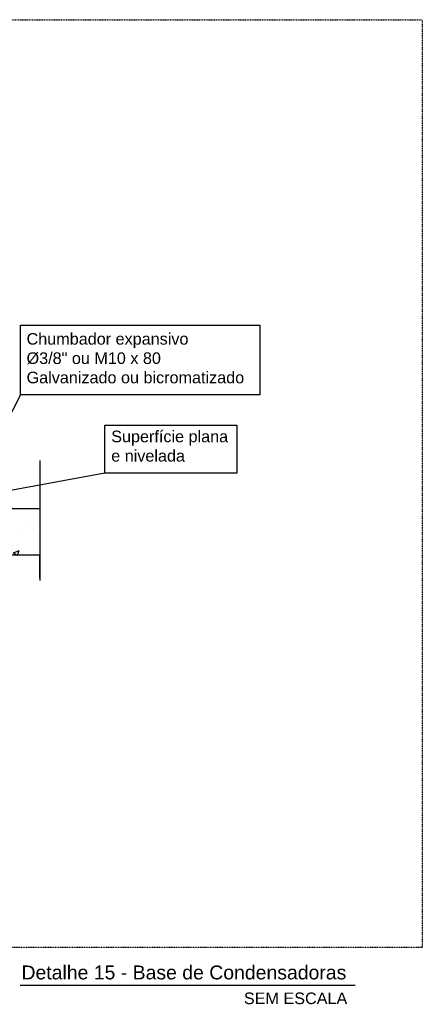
# Model space of a CAD drawing. Extents: x -90708 to 277869, y -117 to 207445.
# Tile 150 of 233: x -75943 to -74204, y 126173 to 130419. Entities that reach past the tile are written whole.
import ezdxf
from ezdxf.enums import TextEntityAlignment as Align

# ---------------------------------------------------------------- set-up
doc = ezdxf.new("R2010")
doc.units = 0
doc.header["$MEASUREMENT"] = 0
doc.linetypes.add('DASHDOT', pattern=[1, 0.5, -0.25, 0, -0.25])
for name, color, linetype in [('ARQ-DETALHES', 7, 'CONTINUOUS'), ('ARQ-GRELHAS', 30, 'CONTINUOUS'), ('ARQ-TEXTO ESC', 160, 'CONTINUOUS'), ('TEXTO', 7, 'CONTINUOUS')]:
    doc.layers.add(name, color=color, linetype=linetype)
doc.layers.add('ARQ-TEXTO TABELAS', color=7, linetype='CONTINUOUS', lineweight=9)
doc.styles.add('ARIAL', font='arial.ttf')
doc.styles.add('ARIEL', font='arial.ttf', dxfattribs={"height": 100})

msp = doc.modelspace()

# ---------------------------------------------------------------- hatches: boundary and pattern name
at = {"layer": 'ARQ-DETALHES'}
h = msp.add_hatch(dxfattribs=at)
h.set_pattern_fill('AR-CONC', color=256, scale=35)
h.set_pattern_definition([(50, (-169612.24, 1036.46), (251.04106, -21.96325), [26.25, -288.75]), (355, (-169612.24, 1036.46), (-48.56297, 263.26725), [21, -231]), (100.45144, (-169591.32, 1034.63), (202.4781, 241.304), [22.30907, -245.39974]), (46.1842, (-169612.24, 1106.46), (373.53447, -57.93175), [39.375, -433.125]), (96.63564, (-169581.1, 1101.63), (327.1317, 340.9415), [33.4636, -368.0998]), (351.18416, (-169612.24, 1106.46), (327.1317, 340.9415), [31.5, -346.5]), (21, (-169577.24, 1088.96), (208.91747, -140.9166), [26.25, -288.75]), (326, (-169577.24, 1088.96), (85.16037, 253.8025), [21, -231]), (71.45144, (-169559.83, 1077.21), (294.07783, 112.8859), [22.30907, -245.39974]), (37.5, (-169612.24, 1036.46), (4.25595, 116.51285), [0, -228.2, 0, -234.5, 0, -231.875]), (7.5, (-169612.24, 1036.46), (92.07434, 138.0441), [0, -133.7, 0, -222.95, 0, -88.375]), (327.5, (-169690.29, 1036.46), (186.83785, -7.894205), [0, -87.5, 0, -273, 0, -362.25]), (317.5, (-169725.3, 1036.46), (204.11516, 35.03674), [0, -113.75, 0, -181.3, 0, -257.25])])
h.paths.add_polyline_path([(-75855.523, 128110.11), (-75855.523, 128310.11), (-79264.552, 128310.11), (-79264.552, 128110.11)])

# ---------------------------------------------------------------- linework, layer by layer
for p, q in [((-75855.523, 128517.778), (-75855.523, 128276.881)), ((-75855.523, 128310.11), (-79264.552, 128310.11)), ((-75855.523, 128310.11), (-75855.523, 128010.97)), ((-75855.523, 128276.881), (-75855.523, 128168.636)), ((-75855.523, 128168.636), (-75855.523, 128001.092)), ((-75855.523, 128110.11), (-79264.552, 128110.11)), ((-75855.523, 128010.97), (-75855.523, 128110.11))]:
    msp.add_line(p, q, dxfattribs=at)
at = {"layer": 'ARQ-GRELHAS', "linetype": 'DASHDOT', "ltscale": 0.05}
msp.add_lwpolyline([(-74204.173, 126418.457), (-81837.173, 126418.457), (-81837.173, 130419.457), (-74204.173, 130419.457)], close=True, dxfattribs=at)
at = {"layer": 'ARQ-TEXTO ESC'}
for p, q in [((-75939.422, 128801.63), (-76140.713, 128414.724)), ((-75575.552, 128463.163), (-76005.242, 128385.11))]:
    msp.add_line(p, q, dxfattribs=at)
for points in [[(-75939.422, 129101.512), (-74905.671, 129101.512), (-74905.671, 128801.63), (-75939.422, 128801.63)], [(-75575.552, 128670.742), (-75004.475, 128670.742), (-75004.475, 128463.163), (-75575.552, 128463.163)]]:
    msp.add_lwpolyline(points, close=True, dxfattribs=at)
at = {"layer": 'TEXTO'}
msp.add_line((-74493.712, 126253.802), (-75940.226, 126253.802), dxfattribs=at)

# ---------------------------------------------------------------- texts
at = {"layer": 'ARQ-TEXTO TABELAS', "char_height": 50, "attachment_point": 1, "style": 'ARIEL'}
for s, insert in [('Chumbador expansivo\\PØ3/8" ou M10 x 80\\PGalvanizado ou bicromatizado', (-75912.808, 129067.97)), ('Superfície plana\\Pe nivelada', (-75547.346, 128647.069))]:
    msp.add_mtext(s, dxfattribs=dict(at, insert=insert))
at = {"layer": 'TEXTO', "color": 6, "style": 'ARIAL'}
msp.add_text('Detalhe 15 - Base de Condensadoras', height=60, dxfattribs=at).set_placement((-74532.339, 126280.256), align=Align.RIGHT)
at = {"layer": 'TEXTO', "style": 'ARIAL'}
msp.add_text('SEM ESCALA', height=50, dxfattribs=at).set_placement((-74528.135, 126173.695), align=Align.RIGHT)

doc.saveas('drawing.dxf')
